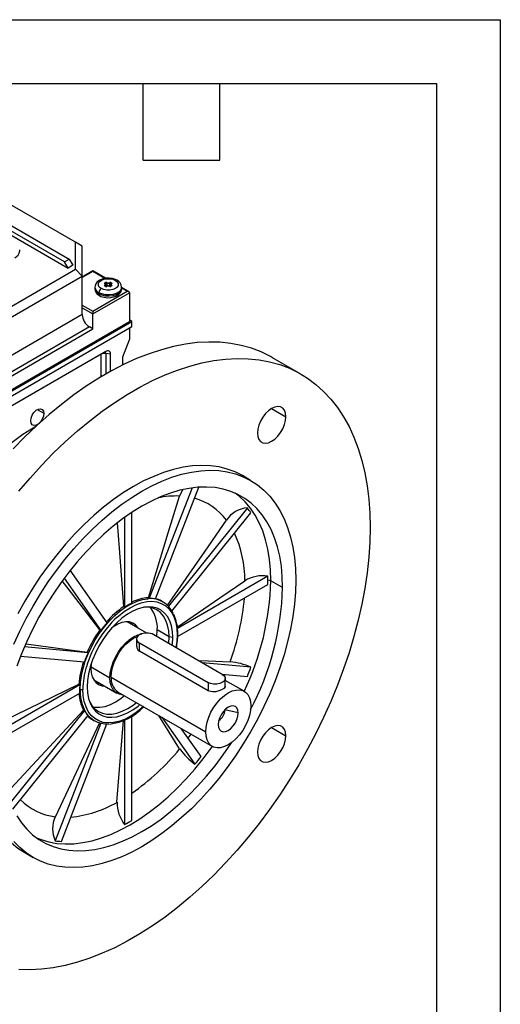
# Model space of a CAD drawing. Header units: inches. Extents: x 0 to 33, y 0 to 25.5.
# Tile 11 of 11: x 27.3 to 33, y 13.9 to 25.5. Entities that reach past the tile are written whole.
import ezdxf

# ---------------------------------------------------------------- set-up
doc = ezdxf.new("R2010")
doc.units = ezdxf.units.IN
doc.header["$LTSCALE"] = 3
doc.header["$MEASUREMENT"] = 0
doc.layers.add('TEXT', color=140, linetype='Continuous', lineweight=25)

msp = doc.modelspace()

# ---------------------------------------------------------------- linework, layer by layer
at = {"color": 7, "linetype": 'Continuous'}
for p, q in [((0, 25.5), (33, 25.5)), ((33, 25.5), (33, 0))]:
    msp.add_line(p, q, dxfattribs=at)
for p, q in [((27.874, 22.653), (25.981, 23.746)), ((26.036, 23.778), (27.929, 22.685)), ((26.106, 23.625), (27.915, 22.58)), ((28.004, 22.883), (26.686, 23.644)), ((28.004, 22.567), (28.004, 22.883)), ((28.082, 22.838), (28.004, 22.883)), ((28.082, 22.484), (28.082, 22.838)), ((27.347, 22.781), (27.347, 22.794)), ((27.874, 22.653), (27.929, 22.685)), ((27.915, 22.58), (27.874, 22.653)), ((27.971, 22.613), (27.915, 22.58)), ((27.929, 22.685), (27.971, 22.613)), ((26.853, 21.903), (28.004, 22.567)), ((26.885, 21.793), (28.082, 22.484)), ((28.004, 22.567), (28.082, 22.484)), ((28.208, 22.547), (28.082, 22.475)), ((28.208, 22.54), (28.082, 22.468)), ((28.082, 22.114), (28.082, 22.484)), ((28.357, 22.461), (28.208, 22.547)), ((28.208, 22.547), (28.208, 22.54)), ((28.349, 22.459), (28.208, 22.54)), ((28.231, 22.355), (28.231, 22.339)), ((28.35, 22.406), (28.357, 22.41)), ((28.357, 22.366), (28.35, 22.369)), ((28.352, 22.374), (28.352, 22.37)), ((28.359, 22.366), (28.352, 22.37)), ((28.353, 22.401), (28.36, 22.405)), ((28.353, 22.394), (28.353, 22.401)), ((28.358, 22.366), (28.358, 22.384)), ((28.36, 22.379), (28.358, 22.378)), ((28.363, 22.374), (28.358, 22.371)), ((28.36, 22.379), (28.36, 22.405)), ((28.37, 22.405), (28.37, 22.38)), ((28.407, 22.38), (28.407, 22.405)), ((28.419, 22.371), (28.414, 22.374)), ((28.417, 22.405), (28.424, 22.401)), ((28.417, 22.379), (28.417, 22.405)), ((28.419, 22.378), (28.417, 22.379)), ((28.425, 22.37), (28.418, 22.366)), ((28.419, 22.384), (28.419, 22.366)), ((28.42, 22.41), (28.427, 22.406)), ((28.427, 22.369), (28.42, 22.366)), ((28.424, 22.401), (28.424, 22.394)), ((28.425, 22.37), (28.425, 22.374)), ((28.546, 22.339), (28.546, 22.355)), ((28.631, 22.302), (28.546, 22.351)), ((28.611, 22.307), (28.546, 22.345)), ((28.208, 22.074), (28.611, 22.307)), ((28.208, 22.042), (28.639, 22.291)), ((28.277, 22.275), (28.277, 22.291)), ((28.639, 22.291), (28.639, 21.954)), ((28.082, 22.146), (28.208, 22.074)), ((28.082, 22.034), (28.082, 22.114)), ((28.082, 22.114), (28.208, 22.042)), ((28.082, 22.034), (26.961, 21.386)), ((28.208, 22.074), (28.208, 22.042)), ((28.208, 21.865), (28.208, 22.042)), ((26.579, 20.748), (28.667, 21.954)), ((26.579, 20.764), (28.639, 21.954)), ((28.667, 21.889), (26.579, 20.684)), ((28.166, 21.889), (27.011, 21.222)), ((28.208, 21.865), (28.166, 21.889)), ((28.667, 21.954), (28.639, 21.97)), ((28.667, 21.889), (28.667, 21.954)), ((27.011, 21.174), (28.208, 21.865)), ((28.639, 21.873), (28.639, 21.745)), ((28.639, 21.745), (28.557, 21.533)), ((28.304, 21.567), (26.849, 20.727)), ((28.361, 21.6), (26.857, 20.732)), ((28.304, 21.304), (28.304, 21.567)), ((28.416, 21.568), (28.362, 21.576)), ((28.362, 21.337), (28.362, 21.576)), ((28.416, 21.368), (28.416, 21.568)), ((28.557, 21.533), (28.557, 21.441)), ((30.655, 21.334), (30.321, 21.527)), ((27.553, 20.917), (27.63, 20.873)), ((30.31, 20.93), (30.478, 20.833)), ((30.063, 20.084), (29.966, 20.14)), ((29.374, 19.996), (28.871, 18.698)), ((28.943, 18.691), (29.452, 20.004)), ((28.664, 18.642), (28.664, 19.706)), ((30.025, 19.761), (29.096, 18.605)), ((29.138, 18.547), (30.067, 19.702)), ((28.581, 19.649), (28.581, 18.594)), ((28.374, 18.411), (27.941, 19.027)), ((27.87, 18.935), (28.302, 18.321)), ((30.266, 18.958), (29.202, 18.344)), ((30.44, 18.824), (30.301, 18.904)), ((29.204, 18.249), (30.266, 18.862)), ((28.871, 18.698), (28.86, 18.704)), ((29.032, 18.657), (29.015, 18.666)), ((28.581, 18.594), (28.57, 18.601)), ((28.841, 18.29), (28.611, 18.422)), ((28.302, 18.321), (28.291, 18.327)), ((29.104, 18.246), (28.965, 18.326)), ((28.721, 18.221), (28.721, 18.133)), ((28.756, 18.173), (29.563, 17.707)), ((28.756, 18.077), (28.756, 18.173)), ((29.73, 17.804), (28.923, 18.27)), ((29.148, 18.239), (29.104, 18.246)), ((28.15, 18.059), (27.402, 18.126)), ((27.421, 18.162), (28.139, 18.065)), ((28.139, 18.065), (28.15, 18.059)), ((29.563, 17.611), (28.756, 18.077)), ((27.358, 18.018), (28.109, 17.951)), ((28.189, 17.932), (28.185, 17.876)), ((28.186, 17.892), (28.408, 17.763)), ((30.067, 17.888), (29.497, 17.939)), ((28.218, 17.74), (28.49, 17.583)), ((28.422, 17.771), (29.536, 17.129)), ((29.725, 17.807), (30.025, 17.78)), ((29.753, 17.785), (29.761, 17.804)), ((29.765, 17.662), (29.765, 17.755)), ((29.987, 17.605), (29.765, 17.733)), ((28.053, 17.681), (27.14, 17.153)), ((27.155, 17.257), (28.042, 17.687)), ((28.042, 17.687), (28.053, 17.681)), ((28.052, 17.632), (28.057, 17.628)), ((28.499, 17.6), (29.613, 16.957)), ((29.563, 17.707), (29.563, 17.611)), ((27.132, 17.052), (28.053, 17.584)), ((28.109, 17.378), (27.236, 16.292)), ((27.246, 16.467), (28.097, 17.384)), ((28.097, 17.384), (28.109, 17.378)), ((29.918, 17.35), (29.761, 17.387)), ((29.761, 17.387), (29.761, 17.387)), ((27.268, 16.221), (28.15, 17.318)), ((28.208, 17.269), (28.224, 17.259)), ((28.491, 16.3), (28.568, 17.262)), ((28.581, 17.268), (28.581, 16.039)), ((28.664, 16.087), (28.664, 17.313)), ((29.228, 16.927), (28.982, 17.322)), ((29.019, 17.3), (29.408, 16.747)), ((28.301, 17.229), (27.764, 15.846)), ((27.766, 16.131), (28.291, 17.237)), ((27.837, 15.84), (28.373, 17.221)), ((29.48, 16.837), (29.247, 17.168)), ((30.31, 17.179), (30.478, 17.083)), ((29.328, 17.053), (29.364, 17.101)), ((27.407, 15.708), (27.504, 15.652))]:
    msp.add_line(p, q)
at = {"flags": 128}
for points in [[(28.492, 22.438), (28.474, 22.447), (28.438, 22.458), (28.4, 22.463), (28.361, 22.461), (28.323, 22.454), (28.288, 22.439), (28.259, 22.418), (28.242, 22.396), (28.233, 22.37), (28.232, 22.355)], [(28.305, 22.339), (28.283, 22.357), (28.272, 22.377), (28.272, 22.398), (28.283, 22.418), (28.305, 22.436), (28.335, 22.448), (28.37, 22.455), (28.407, 22.455), (28.442, 22.448), (28.472, 22.436)], [(28.546, 22.356), (28.546, 22.349), (28.536, 22.324), (28.515, 22.301), (28.483, 22.283), (28.444, 22.27), (28.4, 22.265), (28.355, 22.267), (28.313, 22.276), (28.277, 22.291)], [(28.285, 22.257), (28.303, 22.248), (28.339, 22.237), (28.377, 22.232), (28.417, 22.233), (28.454, 22.241), (28.489, 22.255), (28.518, 22.276), (28.535, 22.299), (28.545, 22.324), (28.545, 22.34)], [(28.472, 22.436), (28.494, 22.418), (28.505, 22.398), (28.505, 22.377), (28.494, 22.357), (28.472, 22.339), (28.442, 22.327), (28.407, 22.32), (28.37, 22.32), (28.335, 22.327), (28.305, 22.339)], [(28.349, 22.397), (28.348, 22.398), (28.347, 22.399), (28.347, 22.4), (28.347, 22.402), (28.347, 22.403), (28.348, 22.404), (28.349, 22.405), (28.35, 22.406)], [(28.35, 22.369), (28.349, 22.37), (28.348, 22.371), (28.347, 22.372), (28.347, 22.374), (28.347, 22.375), (28.347, 22.376), (28.348, 22.377), (28.349, 22.378)], [(28.352, 22.397), (28.351, 22.398), (28.351, 22.398)], [(28.427, 22.406), (28.428, 22.405), (28.429, 22.404), (28.43, 22.403), (28.43, 22.402), (28.43, 22.4), (28.43, 22.399), (28.429, 22.398), (28.428, 22.397)], [(28.428, 22.378), (28.429, 22.377), (28.43, 22.376), (28.43, 22.375), (28.43, 22.374), (28.43, 22.372), (28.429, 22.371), (28.428, 22.37), (28.427, 22.369)], [(28.546, 22.339), (28.546, 22.333), (28.536, 22.308), (28.515, 22.285), (28.483, 22.267), (28.444, 22.254), (28.4, 22.249), (28.355, 22.25), (28.313, 22.26), (28.277, 22.275)], [(30.321, 21.527), (30.295, 21.541), (30.186, 21.595), (30.072, 21.638), (29.953, 21.671), (29.829, 21.695), (29.701, 21.708), (29.57, 21.711), (29.435, 21.704), (29.297, 21.686), (29.156, 21.659), (29.013, 21.621), (28.868, 21.574), (28.722, 21.517), (28.575, 21.45), (28.426, 21.373), (28.278, 21.288), (28.13, 21.193), (27.983, 21.09), (27.837, 20.978), (27.692, 20.858), (27.549, 20.731), (27.408, 20.596), (27.27, 20.454)], [(28.362, 21.576), (28.352, 21.59), (28.349, 21.593)], [(27.338, 19.957), (27.469, 20.112), (27.604, 20.261), (27.742, 20.403), (27.883, 20.538), (28.026, 20.666), (28.171, 20.785), (28.317, 20.897), (28.464, 21), (28.612, 21.095), (28.761, 21.18), (28.909, 21.257), (29.056, 21.324), (29.202, 21.381), (29.347, 21.428), (29.49, 21.466), (29.631, 21.493), (29.769, 21.511), (29.904, 21.518), (30.035, 21.515), (30.163, 21.502), (30.287, 21.478), (30.406, 21.445), (30.52, 21.402), (30.629, 21.348), (30.732, 21.286), (30.83, 21.213), (30.921, 21.131), (31.006, 21.04), (31.085, 20.941), (31.157, 20.832), (31.222, 20.716), (31.279, 20.592), (31.329, 20.46), (31.372, 20.32), (31.407, 20.174), (31.435, 20.022), (31.455, 19.864), (31.466, 19.7), (31.47, 19.531)], [(30.478, 20.833), (30.473, 20.874), (30.461, 20.908), (30.441, 20.933), (30.415, 20.948), (30.383, 20.953), (30.348, 20.946), (30.31, 20.93), (30.273, 20.904), (30.238, 20.869), (30.206, 20.828), (30.18, 20.782), (30.16, 20.734), (30.148, 20.686), (30.143, 20.641)], [(27.477, 20.784), (27.481, 20.817), (27.495, 20.851), (27.515, 20.883), (27.54, 20.908), (27.567, 20.923), (27.592, 20.927), (27.612, 20.919), (27.625, 20.9), (27.63, 20.873)], [(27.63, 20.873), (27.625, 20.84), (27.612, 20.806), (27.592, 20.774), (27.567, 20.749), (27.54, 20.734), (27.515, 20.73), (27.495, 20.738), (27.481, 20.757), (27.477, 20.784)], [(30.143, 20.641), (30.148, 20.6), (30.16, 20.566), (30.18, 20.541), (30.206, 20.526), (30.238, 20.521), (30.273, 20.527), (30.31, 20.544), (30.348, 20.57), (30.383, 20.605), (30.415, 20.646), (30.441, 20.692), (30.461, 20.74), (30.473, 20.788), (30.478, 20.833)], [(29.966, 20.14), (29.88, 20.184), (29.788, 20.218), (29.692, 20.242), (29.591, 20.256), (29.487, 20.26), (29.379, 20.254), (29.268, 20.239), (29.155, 20.213), (29.039, 20.177), (28.923, 20.132), (28.805, 20.078), (28.686, 20.014), (28.568, 19.941), (28.45, 19.859), (28.333, 19.77), (28.218, 19.672), (28.105, 19.567), (27.994, 19.455), (27.886, 19.336), (27.782, 19.211), (27.681, 19.081), (27.585, 18.946), (27.493, 18.806), (27.407, 18.663), (27.326, 18.516)], [(27.279, 18.16), (27.348, 18.311), (27.423, 18.46), (27.504, 18.607), (27.591, 18.75), (27.682, 18.89), (27.779, 19.025), (27.879, 19.155), (27.984, 19.28), (28.091, 19.399), (28.202, 19.511), (28.316, 19.616), (28.431, 19.713), (28.548, 19.803), (28.666, 19.885), (28.784, 19.957), (28.902, 20.021), (29.02, 20.076), (29.137, 20.121), (29.252, 20.157), (29.366, 20.182), (29.476, 20.198), (29.584, 20.204), (29.689, 20.2), (29.789, 20.186), (29.885, 20.162), (29.977, 20.128), (30.063, 20.084), (30.144, 20.031), (30.219, 19.969), (30.288, 19.897), (30.351, 19.817), (30.407, 19.729), (30.456, 19.633), (30.497, 19.529), (30.532, 19.418), (30.559, 19.3), (30.578, 19.176), (30.59, 19.047), (30.593, 18.912)], [(30.44, 18.824), (30.436, 18.952), (30.425, 19.076), (30.406, 19.193), (30.379, 19.305), (30.345, 19.409), (30.303, 19.507), (30.255, 19.597), (30.199, 19.679), (30.137, 19.752), (30.069, 19.817), (29.994, 19.872), (29.914, 19.918), (29.829, 19.955), (29.739, 19.982), (29.645, 19.999), (29.546, 20.006), (29.444, 20.003), (29.339, 19.99), (29.231, 19.968), (29.121, 19.935), (29.009, 19.893), (28.897, 19.841), (28.784, 19.781), (28.671, 19.711), (28.558, 19.633), (28.447, 19.546), (28.337, 19.452), (28.229, 19.35), (28.124, 19.241), (28.022, 19.126), (27.923, 19.005), (27.829, 18.879), (27.739, 18.748), (27.653, 18.613), (27.573, 18.475), (27.499, 18.333), (27.431, 18.19), (27.369, 18.045), (27.313, 17.899)], [(29.263, 19.971), (29.235, 19.92), (29.228, 19.9)], [(30.301, 18.904), (30.297, 19.033), (30.286, 19.156), (30.266, 19.274), (30.24, 19.385), (30.205, 19.49), (30.164, 19.587), (30.115, 19.677), (30.06, 19.759), (29.998, 19.832), (29.93, 19.897), (29.883, 19.933)], [(28.86, 18.704), (29.095, 19.467), (29.228, 19.9)], [(28.57, 18.601), (28.52, 19.287), (28.498, 19.584)], [(29.083, 18.61), (29.527, 19.253), (29.779, 19.618)], [(31.47, 19.531), (31.466, 19.358), (31.455, 19.18), (31.435, 18.999), (31.407, 18.815), (31.372, 18.629), (31.329, 18.44), (31.279, 18.25), (31.222, 18.059), (31.157, 17.868), (31.085, 17.677), (31.006, 17.486), (30.921, 17.297), (30.83, 17.11), (30.732, 16.924), (30.629, 16.742), (30.52, 16.563), (30.406, 16.388), (30.287, 16.217), (30.163, 16.051), (30.035, 15.891), (29.904, 15.736), (29.769, 15.587), (29.631, 15.445), (29.49, 15.31), (29.347, 15.183), (29.202, 15.063), (29.056, 14.951), (28.909, 14.848), (28.761, 14.753), (28.612, 14.668), (28.464, 14.591), (28.317, 14.525), (28.171, 14.467), (28.026, 14.42), (27.883, 14.382), (27.742, 14.355), (27.604, 14.337), (27.469, 14.33), (27.338, 14.333)], [(30.593, 18.912), (30.59, 18.774), (30.578, 18.631), (30.559, 18.485), (30.532, 18.336), (30.497, 18.185), (30.456, 18.033), (30.407, 17.881), (30.351, 17.728), (30.288, 17.576), (30.219, 17.425), (30.144, 17.275), (30.063, 17.129), (29.977, 16.986), (29.885, 16.846), (29.789, 16.711), (29.689, 16.581), (29.584, 16.456), (29.476, 16.337), (29.366, 16.225), (29.252, 16.12), (29.137, 16.022), (29.02, 15.932), (28.902, 15.851), (28.784, 15.778), (28.666, 15.714), (28.548, 15.66), (28.431, 15.615), (28.316, 15.579), (28.202, 15.553), (28.091, 15.538), (27.984, 15.532), (27.879, 15.536), (27.779, 15.55), (27.682, 15.574), (27.591, 15.608), (27.504, 15.652), (27.423, 15.705), (27.348, 15.767), (27.279, 15.838)], [(28.291, 18.327), (27.956, 18.761), (27.847, 18.903)], [(29.2, 18.358), (29.7, 18.702), (29.996, 18.905)], [(28.057, 17.628), (28.061, 17.707), (28.073, 17.789), (28.092, 17.874), (28.118, 17.959), (28.151, 18.045), (28.191, 18.129), (28.236, 18.211), (28.287, 18.29), (28.343, 18.364), (28.402, 18.432), (28.464, 18.495), (28.529, 18.55), (28.595, 18.597), (28.661, 18.635), (28.727, 18.664), (28.792, 18.684), (28.854, 18.693), (28.862, 18.694)], [(28.495, 18.478), (28.512, 18.493), (28.578, 18.545), (28.645, 18.588), (28.711, 18.622), (28.777, 18.646), (28.841, 18.66), (28.902, 18.663), (28.959, 18.656), (29.012, 18.639), (29.059, 18.612), (29.101, 18.575), (29.135, 18.529), (29.163, 18.474), (29.183, 18.412), (29.195, 18.343), (29.199, 18.268)], [(29.148, 18.239), (29.144, 18.309), (29.132, 18.374), (29.113, 18.432), (29.086, 18.483), (29.052, 18.525), (29.012, 18.558), (28.965, 18.581), (28.914, 18.595), (28.859, 18.598), (28.8, 18.591), (28.739, 18.573), (28.676, 18.546), (28.613, 18.51), (28.55, 18.465), (28.489, 18.411), (28.43, 18.35), (28.375, 18.283), (28.324, 18.211), (28.278, 18.134), (28.238, 18.055), (28.204, 17.974), (28.177, 17.892), (28.157, 17.811), (28.145, 17.733), (28.141, 17.658)], [(29.104, 18.246), (29.1, 18.317), (29.087, 18.382), (29.067, 18.439), (29.039, 18.489), (29.003, 18.53), (28.961, 18.561), (28.913, 18.582), (28.86, 18.592), (28.807, 18.592)], [(28.738, 18.349), (28.735, 18.354), (28.708, 18.385), (28.676, 18.407), (28.638, 18.42), (28.595, 18.422), (28.549, 18.413), (28.502, 18.395), (28.454, 18.367), (28.431, 18.351)], [(28.682, 18.381), (28.679, 18.386), (28.655, 18.415)], [(28.96, 18.248), (28.961, 18.25), (28.965, 18.326)], [(28.408, 17.763), (28.412, 17.822), (28.425, 17.883), (28.445, 17.946), (28.473, 18.008), (28.508, 18.067), (28.547, 18.122), (28.591, 18.171), (28.638, 18.213), (28.686, 18.246), (28.735, 18.269), (28.782, 18.281), (28.783, 18.281)], [(28.422, 17.771), (28.426, 17.827), (28.438, 17.885), (28.457, 17.945), (28.484, 18.003), (28.516, 18.06), (28.554, 18.112), (28.596, 18.159), (28.641, 18.198), (28.686, 18.229), (28.732, 18.251), (28.734, 18.252)], [(29.1, 18.168), (29.1, 18.17), (29.104, 18.246)], [(29.142, 18.144), (29.144, 18.164), (29.148, 18.239)], [(29.199, 18.268), (29.195, 18.189), (29.185, 18.119)], [(29.449, 17.966), (29.569, 17.962), (29.821, 17.953)], [(28.185, 17.876), (28.189, 17.823), (28.201, 17.775), (28.221, 17.736), (28.247, 17.704), (28.28, 17.682), (28.318, 17.67), (28.344, 17.667)], [(28.561, 17.565), (28.547, 17.565), (28.508, 17.575), (28.473, 17.594), (28.445, 17.624), (28.425, 17.663), (28.412, 17.71), (28.408, 17.763)], [(29.73, 17.804), (29.752, 17.786), (29.764, 17.766), (29.764, 17.745), (29.752, 17.724), (29.73, 17.707), (29.701, 17.695), (29.665, 17.688), (29.628, 17.688), (29.593, 17.695), (29.563, 17.707)], [(28.802, 17.426), (28.777, 17.404), (28.711, 17.352), (28.645, 17.308), (28.578, 17.275), (28.512, 17.251), (28.448, 17.237), (28.387, 17.233), (28.33, 17.24), (28.277, 17.257), (28.23, 17.285), (28.189, 17.322), (28.154, 17.368), (28.127, 17.422), (28.107, 17.485), (28.095, 17.554), (28.091, 17.628)], [(28.141, 17.658), (28.145, 17.587), (28.157, 17.522), (28.177, 17.464), (28.204, 17.414), (28.238, 17.372), (28.278, 17.339), (28.324, 17.315), (28.375, 17.302), (28.43, 17.299), (28.489, 17.306), (28.55, 17.323), (28.613, 17.35), (28.676, 17.386), (28.739, 17.432), (28.76, 17.449)], [(28.245, 17.706), (28.262, 17.702), (28.288, 17.699)], [(29.536, 17.129), (29.54, 17.184), (29.551, 17.242), (29.571, 17.302), (29.597, 17.361), (29.63, 17.417), (29.668, 17.469), (29.71, 17.516), (29.754, 17.555), (29.8, 17.587), (29.846, 17.609), (29.89, 17.62), (29.932, 17.622), (29.97, 17.613), (30.003, 17.595), (30.029, 17.566), (30.049, 17.529), (30.06, 17.485), (30.064, 17.434)], [(29.763, 17.667), (29.763, 17.657), (29.748, 17.639), (29.722, 17.622), (29.69, 17.609), (29.652, 17.6), (29.613, 17.598), (29.577, 17.605), (29.563, 17.611)], [(28.168, 17.486), (28.195, 17.439), (28.23, 17.399), (28.272, 17.368), (28.32, 17.347), (28.373, 17.336), (28.43, 17.337), (28.491, 17.348), (28.553, 17.37), (28.617, 17.402), (28.68, 17.443), (28.719, 17.473)], [(28.21, 17.42), (28.234, 17.417), (28.291, 17.417), (28.352, 17.428), (28.414, 17.45), (28.478, 17.482), (28.541, 17.524), (28.58, 17.554)], [(30.064, 17.434), (30.06, 17.379), (30.049, 17.32), (30.029, 17.261), (30.003, 17.202), (29.97, 17.145), (29.932, 17.093), (29.89, 17.046), (29.846, 17.007), (29.8, 16.976), (29.754, 16.954), (29.71, 16.942), (29.668, 16.94), (29.63, 16.949), (29.597, 16.968), (29.571, 16.996), (29.551, 17.033), (29.54, 17.078), (29.536, 17.129)], [(29.918, 17.35), (29.914, 17.383), (29.902, 17.409), (29.884, 17.426), (29.859, 17.434), (29.831, 17.431), (29.8, 17.418), (29.769, 17.396), (29.741, 17.365), (29.716, 17.33), (29.698, 17.29), (29.686, 17.251), (29.682, 17.213)], [(29.682, 17.213), (29.686, 17.18), (29.698, 17.154), (29.716, 17.136), (29.741, 17.129), (29.769, 17.132), (29.8, 17.145), (29.831, 17.167), (29.859, 17.197), (29.884, 17.233), (29.902, 17.272), (29.914, 17.312), (29.918, 17.35)], [(30.478, 17.083), (30.473, 17.123), (30.461, 17.157), (30.441, 17.182), (30.415, 17.197), (30.383, 17.202), (30.348, 17.196), (30.31, 17.179), (30.273, 17.153), (30.238, 17.118), (30.206, 17.077), (30.18, 17.031), (30.16, 16.983), (30.148, 16.935), (30.143, 16.89)], [(30.143, 16.89), (30.148, 16.849), (30.16, 16.816), (30.18, 16.791), (30.206, 16.775), (30.238, 16.771), (30.273, 16.777), (30.31, 16.793), (30.348, 16.82), (30.383, 16.854), (30.415, 16.896), (30.441, 16.941), (30.461, 16.989), (30.473, 17.037), (30.478, 17.083)], [(27.313, 16.139), (27.369, 16.057), (27.431, 15.984), (27.499, 15.919), (27.573, 15.863), (27.653, 15.817), (27.739, 15.781), (27.829, 15.754), (27.923, 15.737), (28.022, 15.73), (28.124, 15.732), (28.229, 15.745), (28.337, 15.768), (28.447, 15.801), (28.558, 15.843), (28.671, 15.894), (28.784, 15.955), (28.897, 16.025), (29.009, 16.103), (29.121, 16.19), (29.231, 16.284), (29.339, 16.386), (29.444, 16.494), (29.546, 16.609), (29.645, 16.73), (29.739, 16.857), (29.829, 16.988), (29.838, 17.001)], [(27.545, 15.883), (27.599, 15.861), (27.689, 15.834), (27.784, 15.817), (27.883, 15.81), (27.985, 15.813), (28.09, 15.826), (28.198, 15.848), (28.308, 15.881), (28.419, 15.923), (28.532, 15.975), (28.645, 16.035), (28.758, 16.105), (28.87, 16.183), (28.982, 16.27), (29.092, 16.364), (29.199, 16.466), (29.305, 16.575), (29.407, 16.69), (29.505, 16.811), (29.6, 16.937), (29.614, 16.957)], [(26.877, 16.879), (26.881, 16.745), (26.892, 16.616), (26.912, 16.492), (26.939, 16.374), (26.973, 16.263), (27.015, 16.159), (27.064, 16.063), (27.119, 15.975), (27.182, 15.895), (27.251, 15.823), (27.326, 15.761), (27.407, 15.708), (27.407, 15.708)]]:
    msp.add_lwpolyline(points, dxfattribs=at)
for centre, radius, start, end in [((27.248, 22.791), 0.099, 294.3747, 354.3052), ((28.309, 22.363), 0.0781, 185.7559, 246.1442), ((28.342, 22.388), 0.0117, 305.3245, 54.6755), ((28.35, 22.395), 0.00245, 53.2354, 116.683), ((28.347, 22.373), 0.00523, 4.0302, 68.0316), ((28.347, 22.401), 0.00605, 2.6055, 57.3945), ((28.352, 22.368), 0.00198, 65.686, 125.6182), ((28.355, 22.397), 0.00395, 114.3645, 174.6724), ((28.354, 22.371), 0.00335, 126.6498, 177.6954), ((28.353, 22.372), 0.00236, 201.2135, 252.2481), ((28.35, 22.395), 0.00217, 356.9311, 47.4496), ((28.345, 22.384), 0.0132, 305.3245, 54.6755), ((28.366, 22.393), 0.0185, 69.2744, 117.0775), ((28.354, 22.404), 0.00605, 2.6055, 57.3945), ((28.366, 22.382), 0.0185, 242.9225, 290.7256), ((28.358, 22.364), 0.00198, 66.03, 125.5881), ((28.365, 22.378), 0.0141, 242.9755, 291.3661), ((28.365, 22.394), 0.0123, 69.2744, 117.0775), ((28.365, 22.368), 0.0123, 69.2744, 117.0775), ((28.366, 22.379), 0.00605, 182.6055, 237.3945), ((28.365, 22.369), 0.00612, 69.0974, 117.2545), ((28.362, 22.38), 0.0074, 314.602, 358.6675), ((28.389, 22.431), 0.0605, 249.7652, 290.2348), ((28.377, 22.405), 0.0074, 134.602, 178.6675), ((28.389, 22.456), 0.0541, 249.7652, 290.2348), ((28.389, 22.43), 0.0541, 249.7652, 290.2348), ((28.371, 22.364), 0.00144, 41.0813, 103.9555), ((28.389, 22.455), 0.0478, 249.7652, 290.2348), ((28.389, 22.32), 0.0478, 69.7652, 110.2348), ((28.412, 22.393), 0.0185, 62.9225, 110.7256), ((28.4, 22.405), 0.0074, 1.3325, 45.398), ((28.412, 22.382), 0.0185, 249.2744, 297.0775), ((28.406, 22.364), 0.00145, 76.787, 138.819), ((28.412, 22.394), 0.0123, 62.9225, 110.7256), ((28.412, 22.368), 0.0123, 62.9225, 110.7256), ((28.415, 22.38), 0.0074, 181.3325, 225.398), ((28.412, 22.379), 0.0145, 249.2342, 296.4242), ((28.412, 22.369), 0.00612, 62.7565, 110.8916), ((28.411, 22.379), 0.00605, 302.6055, 357.3945), ((28.423, 22.404), 0.00605, 122.6055, 177.3945), ((28.419, 22.364), 0.00198, 54.4033, 114.0682), ((28.433, 22.384), 0.0132, 125.3245, 234.6755), ((28.435, 22.388), 0.0117, 125.3245, 234.6755), ((28.43, 22.401), 0.00605, 122.6055, 177.3945), ((28.422, 22.397), 0.00387, 5.0408, 66.4468), ((28.427, 22.395), 0.00216, 131.2593, 183.1272), ((28.43, 22.373), 0.00523, 111.9684, 175.9698), ((28.423, 22.371), 0.00336, 2.9198, 53.3134), ((28.424, 22.372), 0.00243, 288.657, 338.8267), ((28.426, 22.368), 0.00198, 54.3818, 114.314), ((28.425, 22.398), 0.0013, 298.8028, 346.5799), ((28.427, 22.395), 0.00246, 63.4084, 125.543), ((28.484, 22.421), 0.0189, 64.0406, 127.2537), ((28.456, 22.357), 0.0887, 359.8179, 66.2319), ((28.309, 22.346), 0.0778, 185.1155, 246.2047), ((28.321, 22.338), 0.0887, 179.8179, 246.2319), ((28.338, 22.288), 0.0605, 122.6055, 177.3945), ((28.297, 22.273), 0.0198, 174.3803, 234.294), ((28.264, 22.042), 0.182, 182.6055, 237.3945), ((28.347, 21.487), 0.0908, 80.8832, 118.0077), ((28.382, 21.573), 0.0344, 350.786, 129.2033), ((29.222, 17.931), 3.258, 121.1558, 137.9556), ((29.19, 18.887), 1.014, 87.8208, 102.2364), ((29.215, 19.192), 0.707, 37.0656, 74.646), ((30.056, 19.426), 0.337, 95.2567, 145.3189), ((29.28, 19.194), 0.936, 32.8781, 37.3232), ((28.665, 18.907), 1.331, 359.9253, 24.679), ((27.089, 18.99), 3.213, 334.4475, 358.4669), ((30.202, 18.571), 0.392, 80.5457, 121.6885), ((28.116, 18.91), 2.151, 359.9959, 1.2725), ((28.032, 18.91), 2.234, 358.7515, 359.9961), ((30.211, 18.473), 0.441, 78.2253, 82.7806), ((27.177, 18.917), 3.264, 332.0823, 358.3726), ((29.002, 17.961), 0.76, 116.3613, 123.6333), ((28.881, 18.215), 0.489, 92.4403, 116.2484), ((28.885, 18.403), 0.292, 24.1352, 94.4855), ((28.878, 18.372), 0.325, 78.4854, 91.2956), ((28.877, 18.427), 0.276, 60.1023, 75.8827), ((27.238, 18.932), 2.762, 339.241, 355.2302), ((29.16, 17.727), 1.054, 124.0455, 138.7968), ((28.574, 18.35), 0.392, 356.426, 37.5055), ((29.376, 17.525), 1.298, 132.7638, 163.5672), ((29.353, 17.55), 1.304, 138.6682, 143.7427), ((28.707, 18.3), 0.499, 357.4235, 25.5894), ((29.41, 17.506), 1.388, 143.7435, 156.2565), ((28.84, 18.108), 0.182, 62.6097, 117.3903), ((28.774, 18.221), 0.0516, 110.7834, 249.2166), ((28.443, 18.272), 0.763, 348.1682, 0.4008), ((29.194, 18.278), 0.0113, 292.7377, 355.9566), ((29.344, 17.534), 1.304, 156.2572, 161.3314), ((28.779, 18.128), 0.0559, 174.8831, 246.1061), ((29.094, 17.613), 1.054, 161.2027, 175.9525), ((29.747, 17.18), 0.776, 65.6523, 84.5358), ((29.058, 17.614), 0.968, 163.3479, 179.1774), ((26.541, 19.194), 3.76, 337.9147, 339.6739), ((28.609, 17.753), 0.188, 174.3376, 234.3502), ((28.855, 17.631), 0.803, 176.4626, 179.9685), ((28.771, 17.631), 0.72, 179.9649, 183.737), ((28.074, 17.661), 0.0363, 242.6097, 297.3903), ((28.594, 17.614), 0.537, 178.4401, 204.2248), ((28.531, 17.61), 0.489, 183.7481, 207.552), ((28.371, 17.513), 0.292, 204.1352, 274.4855), ((28.394, 17.534), 0.326, 208.6965, 221.5049), ((28.322, 17.882), 0.667, 276.9009, 316.5598), ((29.607, 17.393), 0.155, 301.6996, 357.8524), ((28.346, 17.507), 0.276, 224.0943, 239.9154), ((27.053, 18.714), 2.815, 304.9195, 320.6078), ((29.941, 17.458), 0.888, 216.6599, 233.1446), ((26.514, 19.147), 3.76, 320.3258, 322.0851), ((27.854, 16.835), 0.71, 225.4164, 262.8503), ((27.811, 17.494), 1.375, 275.7176, 299.6687), ((28.906, 16.296), 0.414, 179.4433, 218.3195), ((28.067, 15.987), 0.334, 154.4248, 205.0001), ((27.527, 17.961), 2.192, 298.7367, 301.2579), ((27.884, 16.775), 0.936, 262.6676, 267.1133)]:
    msp.add_arc(centre, radius, start, end)
msp.add_ellipse((28.611, 22.291), major_axis=(0.0278, 0), ratio=0.577382, start_param=0, end_param=1.570796)
at = {"layer": 'TEXT'}
for p, q in [((0.75, 24.75), (32.25, 24.75)), ((28.8, 23.85), (28.8, 24.75)), ((29.7, 23.85), (29.7, 24.75)), ((32.25, 24.75), (32.25, 0.75)), ((28.8, 23.85), (29.7, 23.85))]:
    msp.add_line(p, q, dxfattribs=at)

doc.saveas('drawing.dxf')
